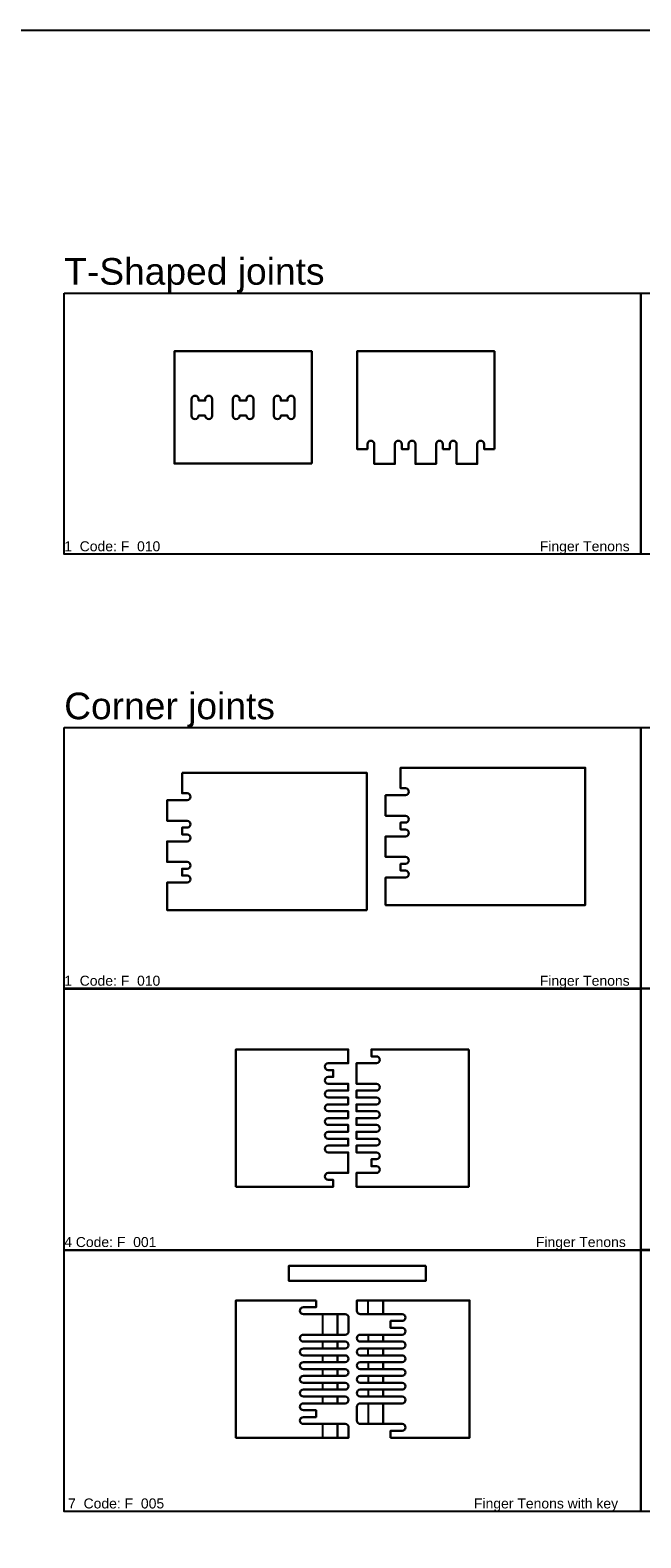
# Model space of a CAD drawing. Header units: millimetres. Extents: x 2699 to 13077, y -123 to 3757.
# Tile 7 of 11: x 8584 to 9319, y 1945 to 3757. Entities that reach past the tile are written whole.
import ezdxf

# ---------------------------------------------------------------- set-up
doc = ezdxf.new("R2010")
doc.units = ezdxf.units.MM
for name, color, linetype, lineweight in [('cut 18 mm', 7, 'Continuous', 30), ('engrave 9mm', 3, 'Continuous', 25), ('text', 9, 'Continuous', 50)]:
    doc.layers.add(name, color=color, linetype=linetype, lineweight=lineweight)
doc.styles.get("Standard").update_dxf_attribs({"font": 'arial.ttf'})

msp = doc.modelspace()

# ---------------------------------------------------------------- linework, layer by layer
for points in [[(6606.1, 3757.2), (13077, 3757.2), (13077, 626.6), (6606.1, 626.6)], [(8625.2, 3441.2), (9318.5, 3441.2), (9318.5, 3127.3), (8625.2, 3127.3)], [(9318.5, 3441.2), (10011.7, 3441.2), (10011.7, 3127.3), (9318.5, 3127.3)], [(8625.2, 2919), (9318.5, 2919), (9318.5, 2605.1), (8625.2, 2605.1)], [(9318.5, 2919), (10011.7, 2919), (10011.7, 2605.1), (9318.5, 2605.1)], [(8625.2, 2604.9), (9318.5, 2604.9), (9318.5, 2290.9), (8625.2, 2290.9)], [(9318.5, 2605.1), (10011.7, 2605.1), (10011.7, 2291.1), (9318.5, 2291.1)], [(8625.2, 2290.7), (9318.5, 2290.7), (9318.5, 1976.8), (8625.2, 1976.8)], [(9318.5, 2290.7), (10011.7, 2290.7), (10011.7, 1976.8), (9318.5, 1976.8)]]:
    msp.add_lwpolyline(points, close=True)
at = {"layer": 'cut 18 mm', "color": 7, "linetype": 'Continuous'}
for p, q in [((9029.7, 2845.9), (9029.7, 2845.9)), ((9035.6, 2845.9), (9035.6, 2845.9)), ((9251.7, 2705.6), (9251.7, 2705.6))]:
    msp.add_line(p, q, dxfattribs=at)
msp.add_lwpolyline([(8922.8, 3236.2), (8922.8, 3371.2), (8757.8, 3371.2), (8757.8, 3236.2)], close=True, dxfattribs=at)
for points in [[(9142.5, 3253.7), (9130.1, 3253.7), (9130.1, 3253.7), (9130.1, 3259.6), (9130.1, 3259.6, 0.414214), (9126, 3263.7), (9126, 3263.7, 0.414214), (9121.9, 3259.6), (9121.9, 3259.6), (9121.9, 3235.7), (9097.1, 3235.7), (9097.1, 3235.7), (9097.1, 3259.6), (9097.1, 3259.6, 0.414214), (9093, 3263.7), (9093, 3263.7, 0.414214), (9088.9, 3259.6), (9088.9, 3259.6), (9088.9, 3253.7), (9088.9, 3253.7), (9080.6, 3253.7), (9080.6, 3253.7), (9080.6, 3259.6), (9080.6, 3259.6, 0.414214), (9076.5, 3263.7), (9076.5, 3263.7, 0.414214), (9072.4, 3259.6), (9072.4, 3259.6), (9072.4, 3235.7), (9072.4, 3235.7), (9047.6, 3235.7), (9047.6, 3235.7), (9047.6, 3259.6), (9047.6, 3259.6, 0.414214), (9043.5, 3263.7), (9043.5, 3263.7, 0.414214), (9039.4, 3259.6), (9039.4, 3259.6), (9039.4, 3253.7), (9039.4, 3253.7), (9031.1, 3253.7), (9031.1, 3253.7), (9031.1, 3259.6), (9031.1, 3259.6, 0.414214), (9027, 3263.7), (9027, 3263.7, 0.414214), (9022.9, 3259.6), (9022.9, 3259.6), (9022.9, 3235.7), (8998.1, 3235.7), (8998.1, 3235.7), (8998.1, 3259.6), (8998.1, 3259.6, 0.414214), (8994, 3263.7), (8994, 3263.7, 0.414214), (8989.9, 3259.6), (8989.9, 3259.6), (8989.9, 3253.7), (8989.9, 3253.7), (8977.5, 3253.7), (8977.5, 3371.2), (9142.5, 3371.2)], [(8782.6, 3289.6), (8782.6, 3289.6), (8782.6, 3289.6, 0.414214), (8786.7, 3293.7), (8786.7, 3293.7), (8786.7, 3293.9), (8794.9, 3293.9), (8794.9, 3293.7), (8794.9, 3293.7, 0.414214), (8799.1, 3289.6), (8799.1, 3289.6), (8799.1, 3289.6, 0.414214), (8803.2, 3293.7), (8803.2, 3293.7), (8803.2, 3313.7), (8803.2, 3313.7, 0.414214), (8799.1, 3317.8), (8799.1, 3317.8), (8799.1, 3317.8, 0.414214), (8794.9, 3313.7), (8794.9, 3313.7), (8794.9, 3311.9), (8786.7, 3311.9), (8786.7, 3313.7), (8786.7, 3313.7, 0.414214), (8782.6, 3317.8), (8782.6, 3317.8), (8782.6, 3317.8, 0.414214), (8778.4, 3313.7), (8778.4, 3313.7), (8778.4, 3293.7), (8778.4, 3293.7, 0.414214)], [(8832.1, 3289.6), (8832.1, 3289.6), (8832.1, 3289.6, 0.414214), (8836.2, 3293.7), (8836.2, 3293.7), (8836.2, 3293.9), (8844.4, 3293.9), (8844.4, 3293.7), (8844.4, 3293.7, 0.414214), (8848.6, 3289.6), (8848.6, 3289.6), (8848.6, 3289.6, 0.414214), (8852.7, 3293.7), (8852.7, 3293.7), (8852.7, 3313.7), (8852.7, 3313.7, 0.414214), (8848.6, 3317.8), (8848.6, 3317.8), (8848.6, 3317.8, 0.414214), (8844.4, 3313.7), (8844.4, 3313.7), (8844.4, 3311.9), (8836.2, 3311.9), (8836.2, 3313.7), (8836.2, 3313.7, 0.414214), (8832.1, 3317.8), (8832.1, 3317.8), (8832.1, 3317.8, 0.414214), (8827.9, 3313.7), (8827.9, 3313.7), (8827.9, 3293.7), (8827.9, 3293.7, 0.414214)], [(8881.6, 3289.6), (8881.6, 3289.6), (8881.6, 3289.6, 0.414214), (8885.7, 3293.7), (8885.7, 3293.7), (8885.7, 3293.9), (8893.9, 3293.9), (8893.9, 3293.7), (8893.9, 3293.7, 0.414214), (8898.1, 3289.6), (8898.1, 3289.6), (8898.1, 3289.6, 0.414214), (8902.2, 3293.7), (8902.2, 3293.7), (8902.2, 3313.7), (8902.2, 3313.7, 0.414214), (8898.1, 3317.8), (8898.1, 3317.8), (8898.1, 3317.8, 0.414214), (8893.9, 3313.7), (8893.9, 3313.7), (8893.9, 3311.9), (8885.7, 3311.9), (8885.7, 3313.7), (8885.7, 3313.7, 0.414214), (8881.6, 3317.8), (8881.6, 3317.8), (8881.6, 3317.8, 0.414214), (8877.4, 3313.7), (8877.4, 3313.7), (8877.4, 3293.7), (8877.4, 3293.7, 0.414214)], [(8767, 2864.6), (8767, 2839.9), (8767, 2839.9), (8772.9, 2839.9), (8772.9, 2839.9, -1), (8772.9, 2831.6), (8772.9, 2831.6), (8749, 2831.6), (8749, 2831.6), (8749, 2806.9), (8749, 2806.9), (8772.9, 2806.9), (8772.9, 2806.9, -1), (8772.9, 2798.6), (8772.9, 2798.6), (8767, 2798.6), (8767, 2798.6), (8767, 2790.4), (8767, 2790.4), (8772.9, 2790.4), (8772.9, 2790.4, -1), (8772.9, 2782.1), (8772.9, 2782.1), (8749, 2782.1), (8749, 2782.1), (8749, 2757.4), (8749, 2757.4), (8772.9, 2757.4), (8772.9, 2757.4, -1), (8772.9, 2749.1), (8772.9, 2749.1), (8767, 2749.1), (8767, 2749.1), (8767, 2740.9), (8767, 2740.9), (8772.9, 2740.9), (8772.9, 2740.9, -1), (8772.9, 2732.6), (8772.9, 2732.6), (8749, 2732.6), (8749, 2732.6), (8749, 2699.6), (8989, 2699.6), (8989, 2699.6), (8989, 2864.6), (8989, 2864.6)], [(8831.7, 2367), (8948.7, 2367), (8948.7, 2367), (8948.7, 2375.2), (8948.7, 2375.2), (8942.8, 2375.2), (8942.8, 2375.2, -1), (8942.8, 2383.5), (8942.8, 2383.5), (8966.7, 2383.5), (8966.7, 2383.5), (8966.7, 2408.2), (8966.7, 2408.2), (8942.8, 2408.2), (8942.8, 2408.2, -1), (8942.8, 2416.5), (8942.8, 2416.5), (8966.7, 2416.5), (8966.7, 2416.5), (8966.7, 2424.7), (8966.7, 2424.7), (8942.8, 2424.7), (8942.8, 2424.7, -1), (8942.8, 2433), (8942.8, 2433), (8966.7, 2433), (8966.7, 2433), (8966.7, 2441.2), (8966.7, 2441.2), (8942.8, 2441.2), (8942.8, 2441.2, -1), (8942.8, 2449.5), (8942.8, 2449.5), (8966.7, 2449.5), (8966.7, 2449.5), (8966.7, 2457.7), (8966.7, 2457.7), (8942.8, 2457.7), (8942.8, 2457.7, -1), (8942.8, 2466), (8942.8, 2466), (8966.7, 2466), (8966.7, 2466), (8966.7, 2474.2), (8966.7, 2474.2), (8942.8, 2474.2), (8942.8, 2474.2, -1), (8942.8, 2482.5), (8942.8, 2482.5), (8966.7, 2482.5), (8966.7, 2482.5), (8966.7, 2490.7), (8966.7, 2490.7), (8942.8, 2490.7), (8942.8, 2490.7, -1), (8942.8, 2499), (8942.8, 2499), (8948.7, 2499), (8948.7, 2499), (8948.7, 2507.2), (8948.7, 2507.2), (8942.8, 2507.2), (8942.8, 2507.2, -1), (8942.8, 2515.5), (8942.8, 2515.5), (8966.7, 2515.5), (8966.7, 2515.5), (8966.7, 2532), (8966.7, 2532), (8831.7, 2532), (8831.7, 2532)], [(9111.7, 2532), (8994.7, 2532), (8994.7, 2532), (8994.7, 2523.7), (8994.7, 2523.7), (9000.6, 2523.7), (9000.6, 2523.7, -1), (9000.6, 2515.5), (9000.6, 2515.5), (8976.7, 2515.5), (8976.7, 2515.5), (8976.7, 2490.7), (8976.7, 2490.7), (9000.6, 2490.7), (9000.6, 2490.7, -1), (9000.6, 2482.5), (9000.6, 2482.5), (8976.7, 2482.5), (8976.7, 2482.5), (8976.7, 2474.2), (8976.7, 2474.2), (9000.6, 2474.2), (9000.6, 2474.2, -1), (9000.6, 2466), (9000.6, 2466), (8976.7, 2466), (8976.7, 2466), (8976.7, 2457.7), (8976.7, 2457.7), (9000.6, 2457.7), (9000.6, 2457.7, -1), (9000.6, 2449.5), (9000.6, 2449.5), (8976.7, 2449.5), (8976.7, 2449.5), (8976.7, 2441.2), (8976.7, 2441.2), (9000.6, 2441.2), (9000.6, 2441.2, -1), (9000.6, 2433), (9000.6, 2433), (8976.7, 2433), (8976.7, 2433), (8976.7, 2424.7), (8976.7, 2424.7), (9000.6, 2424.7), (9000.6, 2424.7, -1), (9000.6, 2416.5), (9000.6, 2416.5), (8976.7, 2416.5), (8976.7, 2416.5), (8976.7, 2408.2), (8976.7, 2408.2), (9000.6, 2408.2), (9000.6, 2408.2, -1), (9000.6, 2400), (9000.6, 2400), (8994.7, 2400), (8994.7, 2400), (8994.7, 2391.7), (8994.7, 2391.7), (9000.6, 2391.7), (9000.6, 2391.7, -1), (9000.6, 2383.5), (9000.6, 2383.5), (8976.7, 2383.5), (8976.7, 2383.5), (8976.7, 2367), (8976.7, 2367), (9111.7, 2367), (9111.7, 2367)], [(8928.2, 2230.3), (8928.2, 2222.1), (8928.2, 2222.1), (8912.8, 2222.1), (8912.8, 2222.1, 1), (8912.8, 2213.8), (8912.8, 2213.8), (8963.1, 2213.8), (8963.1, 2213.8, -0.414214), (8967.2, 2209.7), (8967.2, 2209.7), (8967.2, 2193.2), (8967.2, 2193.2, -0.414214), (8963.1, 2189.1), (8963.1, 2189.1), (8912.8, 2189.1), (8912.8, 2189.1, 1), (8912.8, 2180.8), (8912.8, 2180.8), (8963.1, 2180.8), (8963.1, 2180.8, -1), (8963.1, 2172.6), (8963.1, 2172.6), (8912.8, 2172.6), (8912.8, 2172.6, 1), (8912.8, 2164.3), (8912.8, 2164.3), (8963.1, 2164.3), (8963.1, 2164.3, -1), (8963.1, 2156.1), (8963.1, 2156.1), (8912.8, 2156.1), (8912.8, 2156.1, 1), (8912.8, 2147.8), (8912.8, 2147.8), (8963.1, 2147.8), (8963.1, 2147.8, -1), (8963.1, 2139.6), (8963.1, 2139.6), (8912.8, 2139.6), (8912.8, 2139.6, 1), (8912.8, 2131.3), (8912.8, 2131.3), (8963.1, 2131.3), (8963.1, 2131.3, -1), (8963.1, 2123.1), (8963.1, 2123.1), (8912.8, 2123.1), (8912.8, 2123.1, 1), (8912.8, 2114.8), (8912.8, 2114.8), (8963.1, 2114.8), (8963.1, 2114.8, -1), (8963.1, 2106.6), (8963.1, 2106.6), (8912.8, 2106.6), (8912.8, 2106.6, 1), (8912.8, 2098.3), (8912.8, 2098.3), (8928.2, 2098.3), (8928.2, 2098.3), (8928.2, 2090.1), (8928.2, 2090.1), (8912.8, 2090.1), (8912.8, 2090.1, 1), (8912.8, 2081.8), (8912.8, 2081.8), (8963.1, 2081.8), (8963.1, 2081.8, -0.414214), (8967.2, 2077.7), (8967.2, 2077.7), (8967.2, 2065.3), (8831.7, 2065.3), (8831.7, 2230.3)], [(9017.7, 2065.3), (9017.7, 2073.6), (9017.7, 2073.6), (9031.6, 2073.6), (9031.6, 2073.6, 1), (9031.6, 2081.8), (9031.6, 2081.8), (8981.3, 2081.8), (8981.3, 2081.8, -0.414214), (8977.2, 2085.9), (8977.2, 2102.4, -0.414214), (8981.3, 2106.6), (8981.3, 2106.6), (9031.6, 2106.6), (9031.6, 2106.6, 1), (9031.6, 2114.8), (9031.6, 2114.8), (8981.3, 2114.8), (8981.3, 2114.8, -1), (8981.3, 2123.1), (8981.3, 2123.1), (9031.6, 2123.1), (9031.6, 2123.1, 1), (9031.6, 2131.3), (9031.6, 2131.3), (8981.3, 2131.3), (8981.3, 2131.3, -1), (8981.3, 2139.6), (8981.3, 2139.6), (9031.6, 2139.6), (9031.6, 2139.6, 1), (9031.6, 2147.8), (9031.6, 2147.8), (8981.3, 2147.8), (8981.3, 2147.8, -1), (8981.3, 2156.1), (8981.3, 2156.1), (9031.6, 2156.1), (9031.6, 2156.1, 1), (9031.6, 2164.3), (9031.6, 2164.3), (8981.3, 2164.3), (8981.3, 2164.3, -1), (8981.3, 2172.6), (8981.3, 2172.6), (9031.6, 2172.6), (9031.6, 2172.6, 1), (9031.6, 2180.8), (9031.6, 2180.8), (8981.3, 2180.8), (8981.3, 2180.8, -1), (8981.3, 2189.1), (8981.3, 2189.1), (9031.6, 2189.1), (9031.6, 2189.1, 1), (9031.6, 2197.3), (9031.6, 2197.3), (9017.7, 2197.3), (9017.7, 2197.3), (9017.7, 2205.6), (9031.6, 2205.6), (9031.6, 2205.6), (9031.6, 2205.6, 1), (9031.6, 2213.8), (9031.6, 2213.8), (8981.3, 2213.8), (8981.3, 2213.8, -0.414214), (8977.2, 2217.9), (8977.2, 2217.9), (8977.2, 2230.3), (9112.7, 2230.3), (9112.7, 2065.3), (9112.7, 2065.3), (9112.7, 2230.3), (9112.7, 2065.3)]]:
    msp.add_lwpolyline(points, format="xyb", close=True, dxfattribs=at)
at = {"layer": 'cut 18 mm'}
msp.add_lwpolyline([(9035.6, 2837.6), (9035.6, 2837.6, 1), (9035.6, 2845.9), (9029.7, 2845.9), (9029.7, 2870.6), (9251.7, 2870.6), (9251.7, 2705.6), (9011.7, 2705.6), (9011.7, 2738.6), (9011.7, 2738.6), (9035.6, 2738.6), (9035.6, 2738.6, 1), (9035.6, 2746.9), (9035.6, 2746.9), (9029.7, 2746.9), (9029.7, 2746.9), (9029.7, 2755.1), (9029.7, 2755.1), (9035.6, 2755.1), (9035.6, 2755.1, 1), (9035.6, 2763.4), (9035.6, 2763.4), (9011.7, 2763.4), (9011.7, 2763.4), (9011.7, 2788.1), (9011.7, 2788.1), (9035.6, 2788.1), (9035.6, 2788.1, 1), (9035.6, 2796.4), (9035.6, 2796.4), (9029.7, 2796.4), (9029.7, 2796.4), (9029.7, 2804.6), (9029.7, 2804.6), (9035.6, 2804.6), (9035.6, 2804.6, 1), (9035.6, 2812.9), (9035.6, 2812.9), (9011.7, 2812.9), (9011.7, 2812.9), (9011.7, 2837.6), (9011.7, 2837.6)], format="xyb", close=True, dxfattribs=at)
at = {"layer": 'cut 18 mm', "linetype": 'Continuous'}
msp.add_lwpolyline([(9060.2, 2271.9), (8895.2, 2271.9), (8895.2, 2268.9), (8895.2, 2253.9), (8895.2, 2253.9), (9060.2, 2253.9), (9060.2, 2253.9), (9060.2, 2271.9)], dxfattribs=at)
at = {"layer": 'engrave 9mm'}
for p, q in [((9008.7, 2172.6), (8990.7, 2172.6)), ((9008.7, 2147.8), (8990.7, 2147.8)), ((9008.7, 2131.3), (8990.7, 2131.3))]:
    msp.add_line(p, q, dxfattribs=at)
at = {"layer": 'engrave 9mm', "linetype": 'Continuous'}
for points in [[(9008.7, 2213.8), (9008.7, 2230.3), (9008.7, 2230.3), (9008.7, 2213.8), (9008.7, 2213.8), (8990.7, 2213.8), (8990.7, 2230.3), (9008.7, 2230.3)], [(8953.7, 2213.8), (8935.7, 2213.8), (8935.7, 2213.8), (8935.7, 2189.1), (8953.7, 2189.1), (8953.7, 2213.8), (8953.7, 2213.8), (8953.7, 2189.1), (8953.7, 2189.1)], [(8953.7, 2180.8), (8935.7, 2180.8), (8935.7, 2180.8), (8935.7, 2172.6), (8935.7, 2172.6), (8953.7, 2172.6), (8953.7, 2180.8), (8953.7, 2180.8), (8953.7, 2172.6), (8953.7, 2172.6)], [(8953.7, 2164.3), (8935.7, 2164.3), (8935.7, 2164.3), (8935.7, 2156.1), (8953.7, 2156.1), (8953.7, 2164.3), (8953.7, 2164.3), (8953.7, 2156.1), (8953.7, 2156.1)], [(9008.7, 2172.6), (9008.7, 2164.3), (9008.7, 2164.3), (9008.7, 2172.6), (9008.7, 2172.6)], [(8953.7, 2147.8), (8935.7, 2147.8), (8935.7, 2147.8), (8935.7, 2139.6), (8953.7, 2139.6), (8953.7, 2147.8), (8953.7, 2147.8), (8953.7, 2139.6), (8953.7, 2139.6)], [(9008.7, 2156.1), (8990.7, 2156.1), (8990.7, 2156.1), (8990.7, 2147.8), (8990.7, 2147.8)], [(9008.7, 2139.6), (8990.7, 2139.6), (8990.7, 2139.6), (8990.7, 2131.3), (8990.7, 2131.3)], [(9008.7, 2147.8), (9008.7, 2156.1), (9008.7, 2156.1), (9008.7, 2147.8), (9008.7, 2147.8)], [(9008.7, 2131.3), (9008.7, 2139.6), (9008.7, 2139.6), (9008.7, 2131.3), (9008.7, 2131.3)], [(8953.7, 2131.3), (8935.7, 2131.3), (8935.7, 2131.3), (8935.7, 2123.1), (8935.4, 2123.1), (8953.7, 2123.1), (8953.7, 2131.3), (8953.7, 2131.3), (8953.7, 2123.1), (8953.7, 2123.1)], [(9008.7, 2123.1), (8990.7, 2123.1), (8990.7, 2123.1), (8990.7, 2114.8), (9008.7, 2114.8), (9008.7, 2123.1), (9008.7, 2123.1), (9008.7, 2114.8), (9008.7, 2114.8)], [(8953.7, 2114.8), (8935.7, 2114.8), (8935.7, 2114.8), (8935.7, 2106.6), (8935.7, 2106.6), (8953.7, 2106.6), (8953.7, 2114.8), (8953.7, 2114.8), (8953.7, 2106.6), (8953.7, 2106.6)], [(9008.7, 2106.6), (8990.7, 2106.6), (8990.7, 2081.8), (8990.7, 2081.8), (9008.7, 2081.8), (9008.7, 2106.6), (9008.7, 2106.6), (9008.7, 2081.8), (9008.7, 2081.8)], [(8953.7, 2081.8), (8935.7, 2081.8), (8935.7, 2081.8), (8935.7, 2065.3), (8935.7, 2065.3), (8953.7, 2065.3), (8953.7, 2081.8), (8953.7, 2081.8), (8953.7, 2065.3), (8953.7, 2065.3)]]:
    msp.add_lwpolyline(points, dxfattribs=at)
at = {"layer": 'engrave 9mm'}
for points in [[(9008.7, 2189.1), (8990.7, 2189.1), (8990.7, 2180.8), (9008.7, 2180.8), (9008.7, 2189.1), (9008.7, 2189.1), (9008.7, 2180.8), (9008.7, 2180.8)], [(9008.7, 2164.3), (8990.7, 2164.3), (8990.7, 2172.6)]]:
    msp.add_lwpolyline(points, dxfattribs=at)

# ---------------------------------------------------------------- texts
at = {"layer": 'text', "attachment_point": 1}
for s, width, insert, char_height in [('T-Shaped joints', 2257.463, (8625.2, 3483.2), 32), ('1  Code: F_010                                                                                                  Finger Tenons', 693.228, (8625.2, 3142.8), 12), ('Corner joints', 2257.463, (8625.2, 2960.9), 32), ('1  Code: F_010                                                                                                  Finger Tenons', 693.228, (8625.2, 2620.6), 12), ('4 Code: F_001                                                                                                  Finger Tenons', 693.228, (8625.2, 2306.5), 12), (' 7  Code: F_005                                                                                Finger Tenons with key', 693.228, (8625.2, 1992.3), 12)]:
    msp.add_mtext_dynamic_manual_height_columns(s, width=width, gutter_width=12.5, heights=[0], dxfattribs=dict(at, insert=insert, char_height=char_height))

doc.saveas('drawing.dxf')
